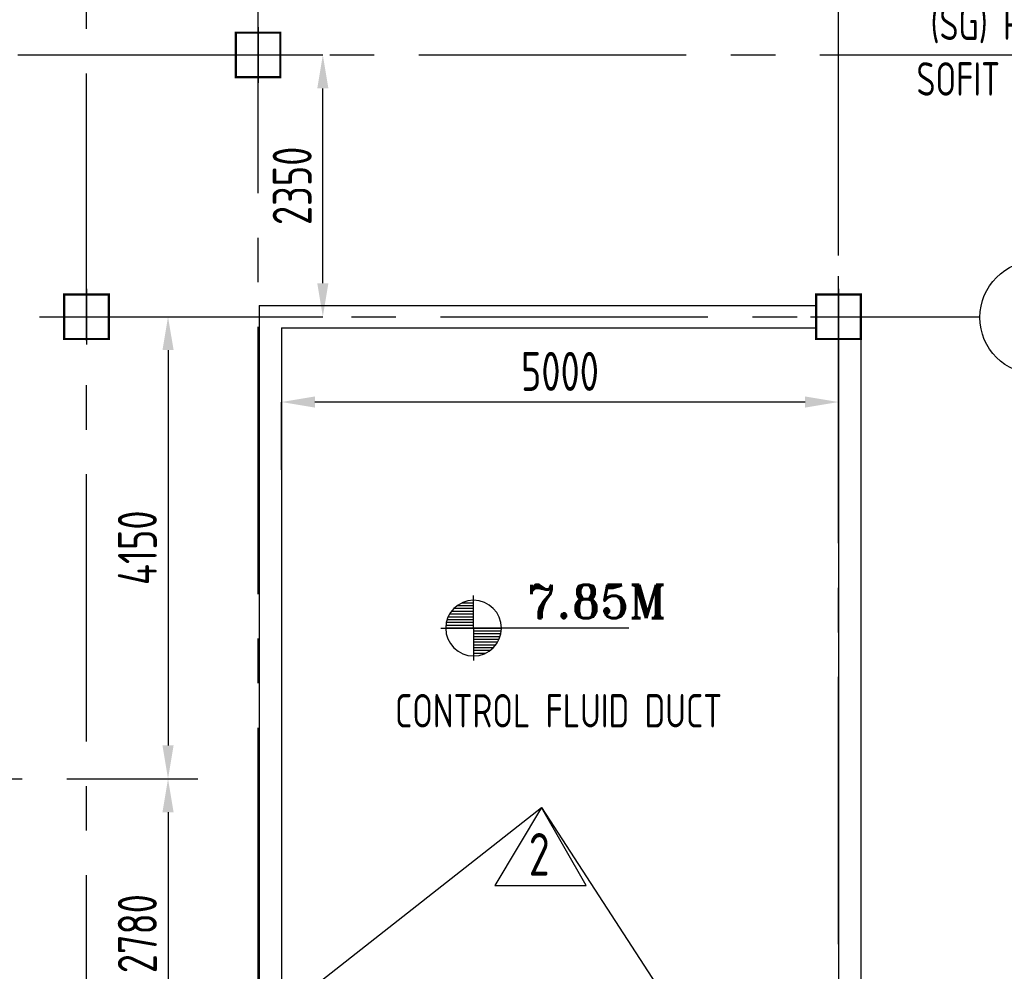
# Model space of a CAD drawing. Extents: x -7650383 to 4934791, y -114316 to 1826789.
# Tile 64 of 256: x 247252 to 256090, y 275228 to 283773. Entities that reach past the tile are written whole.
import ezdxf
from ezdxf.enums import TextEntityAlignment as Align

# ---------------------------------------------------------------- set-up
doc = ezdxf.new("R2010")
doc.units = 0
doc.header["$LTSCALE"] = 800
doc.header["$MEASUREMENT"] = 0
doc.linetypes.add('CENTER', pattern=[2, 1.25, -0.25, 0.25, -0.25])
doc.linetypes.add('CENTER2', pattern=[1.125, 0.75, -0.125, 0.125, -0.125])
doc.layers.get('0').update_dxf_attribs({"linetype": 'CONTINUOUS'})
for name, color, linetype in [('Aux_col', 7, 'CONTINUOUS'), ('DIM', 4, 'CONTINUOUS'), ('GRID', 8, 'CENTER'), ('HANGERS', 1, 'CONTINUOUS'), ('PIPE', 1, 'CONTINUOUS'), ('REV2', 2, 'CONTINUOUS'), ('TEXT', 3, 'CONTINUOUS'), ('WALL', 6, 'CONTINUOUS')]:
    doc.layers.add(name, color=color, linetype=linetype)
doc.styles.add('ROMANS', font='ISO9.shx', dxfattribs={"width": 0.8})
doc.styles.add('ROMANT', font='romant')
doc.styles.add('S1', font='SIMPLEX.SHX', dxfattribs={"height": 200})
doc.styles.get("Standard").update_dxf_attribs({"font": 'ISO9'})
doc.dimstyles.new('STANDARD$0', dxfattribs={"dimtxt": 250, "dimasz": 200, "dimexe": 0, "dimexo": 0, "dimgap": 100, "dimtad": 1, "dimdec": 0, "dimzin": 0, "dimdsep": 46, "dimtxsty": 'S1', "dimcen": 0, "dimadec": 0, "dimazin": 0, "dimtfac": 1, "dimtdec": 0, "dimtmove": 2, "dimatfit": 3, "dimfxl": 1, "dimtolj": 1, "dimtzin": 0, "dimarcsym": 0})

# ---------------------------------------------------------------- blocks, each defined once
blk = doc.blocks.new('*D344')
at = {"layer": 'DIM', "color": 9, "lineweight": -2, "transparency": 16777216}
for p, q in [((248265.5944081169, 281106.4392792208), (248583.144639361, 281106.4392792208)), ((248583.144639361, 280806.4392792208), (248583.144639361, 277256.4414400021)), ((248265.594409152, 276956.4414400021), (248583.144639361, 276956.4414400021))]:
    blk.add_line(p, q, dxfattribs=at)
at = {"layer": 'DIM', "color": 9, "transparency": 16777216}
for points in [[(248533.144639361, 280806.4392792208), (248633.144639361, 280806.4392792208), (248583.144639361, 281106.4392792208)], [(248533.144639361, 277256.4414400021), (248633.144639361, 277256.4414400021), (248583.144639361, 276956.4414400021)]]:
    blk.add_solid(points, dxfattribs=at)
at = {"layer": 'DIM', "transparency": 16777216, "insert": (248308.144639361, 279031.4403596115), "char_height": 350, "attachment_point": 5, "rotation": 90, "style": 'ROMANS'}
blk.add_mtext('\\A1;4150', dxfattribs=at)
blk = doc.blocks.new('*D345')
at = {"layer": 'DIM', "color": 9, "lineweight": -2, "transparency": 16777216}
for p, q in [((247851.1932768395, 276956.4414399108), (248583.144639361, 276956.4414399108)), ((248583.144639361, 276656.4414399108), (248583.144639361, 274476.4413146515)), ((248285.5571890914, 274176.4413146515), (248583.144639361, 274176.4413146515))]:
    blk.add_line(p, q, dxfattribs=at)
at = {"layer": 'DIM', "color": 9, "transparency": 16777216}
for points in [[(248533.144639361, 276656.4414399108), (248633.144639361, 276656.4414399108), (248583.144639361, 276956.4414399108)], [(248533.144639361, 274476.4413146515), (248633.144639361, 274476.4413146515), (248583.144639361, 274176.4413146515)]]:
    blk.add_solid(points, dxfattribs=at)
at = {"layer": 'DIM', "transparency": 16777216, "insert": (248308.144639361, 275566.4413772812), "char_height": 350, "attachment_point": 5, "rotation": 90, "style": 'ROMANS'}
blk.add_mtext('\\A1;2780', dxfattribs=at)
blk = doc.blocks.new('*D358')
at = {"layer": 'DIM', "color": 9, "lineweight": -2, "transparency": 16777216}
for p, q in [((249641.1932768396, 283456.4414627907), (249972.5962047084, 283456.4414627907)), ((249972.5962047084, 281406.4392792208), (249972.5962047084, 283156.4414627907)), ((249117.7793987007, 281106.4392792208), (249972.5962047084, 281106.4392792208))]:
    blk.add_line(p, q, dxfattribs=at)
at = {"layer": 'DIM', "color": 9, "transparency": 16777216}
for points in [[(249922.5962047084, 283156.4414627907), (250022.5962047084, 283156.4414627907), (249972.5962047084, 283456.4414627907)], [(249922.5962047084, 281406.4392792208), (250022.5962047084, 281406.4392792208), (249972.5962047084, 281106.4392792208)]]:
    blk.add_solid(points, dxfattribs=at)
at = {"layer": 'DIM', "transparency": 16777216, "insert": (249697.5962047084, 282281.4403710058), "char_height": 350, "attachment_point": 5, "rotation": 90, "style": 'ROMANS'}
blk.add_mtext('\\A1;2350', dxfattribs=at)
blk = doc.blocks.new('A$C47AF6D69')
at = {"layer": 'TEXT', "insert": (-23738.85567229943, 2726.179647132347), "char_height": 300, "width": 1129.576026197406, "attachment_point": 1, "style": 'ROMANS'}
blk.add_mtext('\\pi313.36;AIR \\P\\pi-240.93;RECEIVER', dxfattribs=at)
blk = doc.blocks.new('*D506')
at = {"layer": 'DIM', "color": 9, "lineweight": -2, "transparency": 16777216}
for p, q in [((249601.145859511, 279732.7847489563), (249601.145859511, 280340.1973612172)), ((254301.1932768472, 280340.1973612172), (249901.145859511, 280340.1973612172)), ((254601.1932768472, 279907.1460441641), (254601.1932768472, 280340.1973612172))]:
    blk.add_line(p, q, dxfattribs=at)
at = {"layer": 'DIM', "color": 9, "transparency": 16777216}
for points in [[(249901.145859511, 280390.1973612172), (249901.145859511, 280290.1973612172), (249601.145859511, 280340.1973612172)], [(254301.1932768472, 280390.1973612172), (254301.1932768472, 280290.1973612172), (254601.1932768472, 280340.1973612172)]]:
    blk.add_solid(points, dxfattribs=at)
at = {"layer": 'DIM', "transparency": 16777216, "insert": (252101.1695681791, 280615.1973612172), "char_height": 350, "attachment_point": 5, "style": 'ROMANS'}
blk.add_mtext('\\A1;5000', dxfattribs=at)
blk = doc.blocks.new('*X52')
at = {"color": 0}
for p, q in [((36131.61955309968, 29350), (36329.75793067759, 29350)), ((36153.65771200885, 29375), (36329.75793067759, 29375)), ((36183.08224298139, 29400), (36329.75793067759, 29400)), ((36225.99749646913, 29425), (36329.75793067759, 29425)), ((36092.05768744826, 29275), (36329.75793067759, 29275)), ((36101.71434717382, 29300), (36329.75793067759, 29300)), ((36114.68504460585, 29325), (36329.75793067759, 29325)), ((36079.76994177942, 29200), (36329.75793067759, 29200)), ((36081.26957091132, 29225), (36329.75793067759, 29225)), ((36085.32197733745, 29250), (36329.75793067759, 29250))]:
    blk.add_line(p, q, dxfattribs=at)
blk = doc.blocks.new('LEVEL')
for p, q in [((7.276000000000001e-12, 0), (0, 293.5959877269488)), ((-294.9229915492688, 0), (7.276000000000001e-12, 0)), ((1392.600000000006, 0), (7.276000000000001e-12, 0)), ((7.276000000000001e-12, 0), (7.276000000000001e-12, -290.3696581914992))]:
    blk.add_line(p, q)
for start, end in [(90, 180), (6.999999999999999e-15, 90), (180, 270), (270, 6.999999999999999e-15)]:
    blk.add_arc((7.276000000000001e-12, 0), 250, start, end)
blk.add_blockref('*X52', (-36329.75793067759, -29197.54940691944))
at = {"rotation": 180}
blk.add_blockref('*X52', (36329.75793067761, 29197.54940691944), dxfattribs=at)
at = {"flags": 4}
blk.add_attdef('LEVEL', (335.7000000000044, 100.9505930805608), '', height=250, dxfattribs=at)
blk = doc.blocks.new('*D496')
at = {"layer": 'DIM', "color": 9, "lineweight": -2, "transparency": 16777216}
for p, q in [((249691.1932769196, 283928.0484121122), (254301.1932760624, 283928.0484121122)), ((254601.1932760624, 281656.5863837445), (254601.1932760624, 283928.0484121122))]:
    blk.add_line(p, q, dxfattribs=at)
at = {"layer": 'DIM', "color": 9, "transparency": 16777216}
for points in [[(249691.1932769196, 283978.0484121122), (249691.1932769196, 283878.0484121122), (249391.1932769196, 283928.0484121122)], [(254301.1932760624, 283978.0484121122), (254301.1932760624, 283878.0484121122), (254601.1932760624, 283928.0484121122)]]:
    blk.add_solid(points, dxfattribs=at)
at = {"layer": 'DIM', "transparency": 16777216, "insert": (251996.193276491, 284203.0484121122), "char_height": 350, "attachment_point": 5, "style": 'ROMANS'}
blk.add_mtext('\\A1;5210', dxfattribs=at)
blk = doc.blocks.new('REV-2')
at = {"layer": 'REV2', "color": 20, "linetype": 'Continuous'}
for p, q in [((37169.52443353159, 56645.18392861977), (36749.6648805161, 55946.15795191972)), ((37569.39016601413, 55946.15795191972), (37169.52443353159, 56645.18392861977)), ((36749.6648805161, 55946.15795191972), (37569.39016601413, 55946.15795191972))]:
    blk.add_line(p, q, dxfattribs=at)
at = {"layer": 'REV2', "color": 20, "linetype": 'Continuous', "style": 'ROMANS', "width": 0.8}
blk.add_text('2', height=382.562200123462, dxfattribs=at).set_placement((37055.56441753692, 56033.70020719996))

msp = doc.modelspace()

# ---------------------------------------------------------------- linework, layer by layer
at = {"layer": 'Aux_col'}
for p, q in [((249391.1932762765, 283706.441463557), (249391.1932762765, 283206.4414635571)), ((249141.1932762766, 283456.441463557), (249641.1932762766, 283456.4414635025)), ((247851.1932760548, 281356.4392793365), (247851.1932760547, 280856.4392793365)), ((254601.1932760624, 281356.4392793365), (254601.1932760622, 280856.4392793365)), ((247601.1932760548, 281106.4392793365), (248101.1932760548, 281106.439279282)), ((254351.1932760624, 281106.4392793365), (254851.1932760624, 281106.439279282))]:
    msp.add_line(p, q, dxfattribs=at)
at = {"layer": 'Aux_col', "const_width": 20, "flags": 128}
for points in [[(249191.1932762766, 283256.4414635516), (249591.1932762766, 283256.4414635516), (249591.1932762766, 283656.4414635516), (249191.1932762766, 283656.4414635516)], [(247651.1932760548, 280906.439279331), (248051.1932760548, 280906.439279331), (248051.1932760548, 281306.4392793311), (247651.1932760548, 281306.4392793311)], [(254401.1932760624, 280906.439279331), (254801.1932760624, 280906.439279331), (254801.1932760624, 281306.4392793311), (254401.1932760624, 281306.4392793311)]]:
    msp.add_lwpolyline(points, close=True, dxfattribs=at)
at = {"layer": 'DIM'}
msp.add_circle((256379.0717673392, 281099.7013573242), 508.6060889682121, dxfattribs=at)
at = {"layer": 'GRID', "linetype": 'CENTER2', "ltscale": 4}
for p, q in [((249391.1932824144, 253415.9652523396), (249391.1932735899, 300967.442891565)), ((247851.1932768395, 273691.3066881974), (247851.1932768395, 284603.0400608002)), ((254601.193279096, 271871.4414385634), (254601.1932766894, 284265.6209602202)), ((247234.9461423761, 283456.441462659), (291791.7058086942, 283456.4414528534)), ((247429.1056793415, 281106.4392792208), (255870.5103117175, 281106.4392792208)), ((194475.0660066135, 276956.4414515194), (248851.5536253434, 276956.4414487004))]:
    msp.add_line(p, q, dxfattribs=at)
at = {"layer": 'HANGERS', "flags": 128}
msp.add_lwpolyline([(258771.9368310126, 304043.316205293), (247428.4607304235, 296330.3222114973), (260898.4607278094, 296330.3222114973), (256868.756679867, 287847.9307428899), (254934.2731272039, 287847.9307428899), (233958.4607304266, 296330.3222114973), (218302.3288027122, 272900.3268364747), (228301.2805909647, 270706.6048397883), (244270.2750856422, 270673.2099397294), (251935.402811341, 276698.9765425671), (256599.6442962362, 269508.5730431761), (266050.3188481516, 269508.5730431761)], dxfattribs=at)
at = {"layer": 'WALL'}
for p, q in [((249401.1458595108, 281206.4392791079), (254401.1458595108, 281206.4392791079)), ((249401.1932768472, 281206.4392791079), (249401.1932768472, 271956.443553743)), ((249601.1932768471, 281006.4392791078), (254401.1458595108, 281006.4392791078)), ((249601.1932768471, 281006.4392791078), (249601.1932768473, 271871.4414435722)), ((254601.1932768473, 280907.5538846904), (254601.1932768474, 271871.4414385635)), ((254801.1932768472, 280907.5538846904), (254801.1932768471, 271871.4414385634))]:
    msp.add_line(p, q, dxfattribs=at)

# ---------------------------------------------------------------- block references
msp.add_blockref('REV-2', (214765.8783778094, 220053.7926139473))
at = {"layer": 'PIPE'}
msp.add_blockref('A$C47AF6D69', (233635.4629170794, 276956.441444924), dxfattribs=at)
at = {"layer": 'TEXT'}
ref = msp.add_blockref('LEVEL', (251326.1280616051, 278310.3081892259), dxfattribs=at)
ref.add_attrib('LEVEL', '7.85M', (251808.1110176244, 278399.7483430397), dxfattribs={"layer": '0', "height": 300, "style": 'ROMANT'})

# ---------------------------------------------------------------- texts
at = {"layer": 'TEXT', "style": 'ROMANS', "width": 0.8}
msp.add_text('CONTROL FLUID DUCT', height=300, dxfattribs=at).set_placement((252088.6579367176, 277567.8786693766), align=Align.MIDDLE_CENTER)
at = {"layer": 'TEXT', "insert": (255170.4926852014, 284891.2891306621), "char_height": 300, "width": 3851.282654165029, "attachment_point": 1, "style": 'ROMANS'}
msp.add_mtext('\\pi605.64;MONORAIL FOR \\P\\pi102.78;HANDLING OF DMCW \\P\\pi257.07;(SG) PUMPS FROM \\P\\pi131.36;SOFIT OF EL. 9.0 M \\P\\pi1342.8;FLOOR.', dxfattribs=at)

# ---------------------------------------------------------------- dimensions: what is measured, and where the dimension line sits
at = {"layer": 'DIM'}
for base, p1, p2, picture, middle in [((254601.1932760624, 283928.0484121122), (249391.1932769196, 283928.0484121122), (254601.1932760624, 281656.5863837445), '*D496', (251996.193276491, 284203.0484121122)), ((249601.145859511, 280340.1973612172), (254601.1932768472, 279907.1460441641), (249601.145859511, 279732.7847489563), '*D506', (252101.1695681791, 280615.1973612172))]:
    dim = msp.add_linear_dim(base=base, p1=p1, p2=p2, dimstyle='STANDARD$0', override={"dimtxt": 350, "dimasz": 300, "dimtxsty": 'ROMANS', "dimclrd": 9, "dimclre": 9, "dimclrt": 256, "dimtix": 1, "dimatfit": 0}, dxfattribs=at)
    dim.commit()
    dim.dimension.update_dxf_attribs({"geometry": picture, "text_midpoint": middle})
for base, p1, p2, picture, middle in [((249972.5962047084, 283456.4414627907), (249117.7793987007, 281106.4392792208), (249641.1932768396, 283456.4414627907), '*D358', (249697.5962047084, 282281.4403710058)), ((248583.144639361, 276956.4414400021), (248265.5944081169, 281106.4392792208), (248265.594409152, 276956.4414400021), '*D344', (248308.144639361, 279031.4403596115)), ((248583.144639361, 274176.4413146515), (247851.1932768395, 276956.4414399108), (248285.5571890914, 274176.4413146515), '*D345', (248308.144639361, 275566.4413772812))]:
    dim = msp.add_linear_dim(base=base, p1=p1, p2=p2, angle=90, dimstyle='STANDARD$0', override={"dimtxt": 350, "dimasz": 300, "dimtxsty": 'ROMANS', "dimclrd": 9, "dimclre": 9, "dimclrt": 256, "dimtix": 1, "dimatfit": 0}, dxfattribs=at)
    dim.commit()
    dim.dimension.update_dxf_attribs({"geometry": picture, "text_midpoint": middle})

doc.saveas('drawing.dxf')
